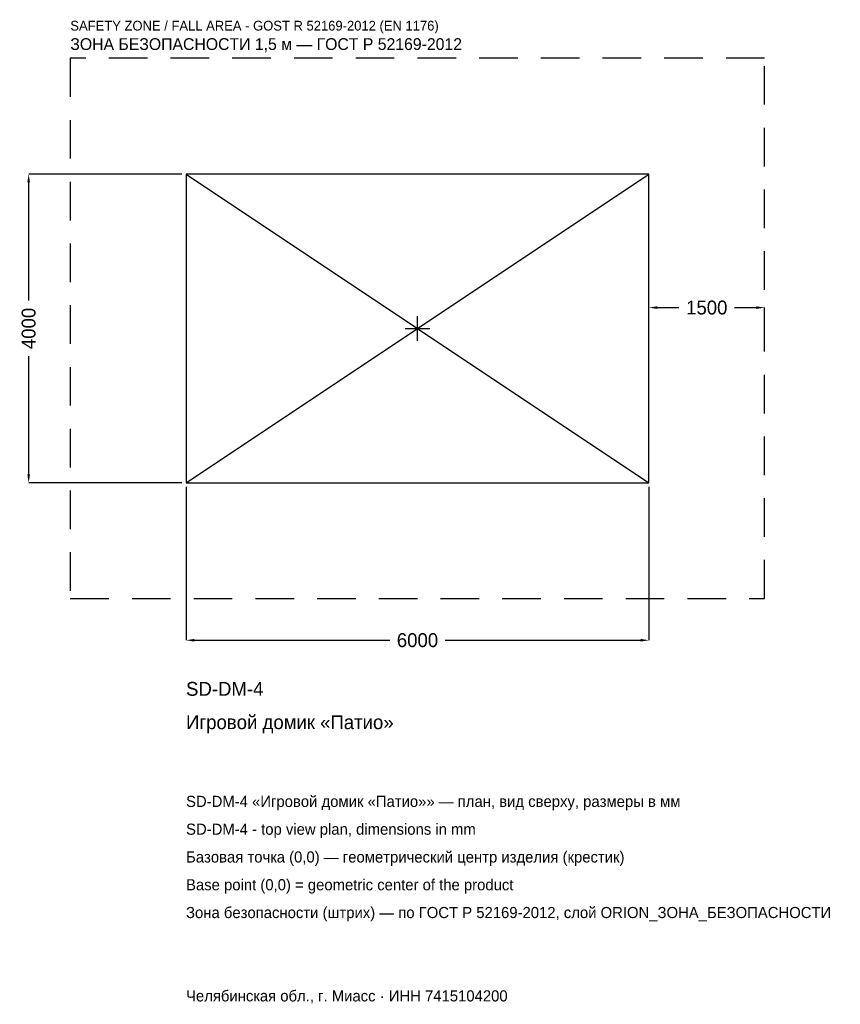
# Model space of a CAD drawing. Header units: metres. Extents: x -5157 to 5481, y -8757 to 4001.
import ezdxf

# ---------------------------------------------------------------- set-up
doc = ezdxf.new("R2010")
doc.units = ezdxf.units.M
doc.linetypes.add('DASHED', pattern=[800, 500, -300])
for name, color, linetype in [('ORION_ДАННЫЕ', 3, 'Continuous'), ('ORION_ЗОНА_БЕЗОПАСНОСТИ', 1, 'Continuous'), ('ORION_КОНТУР', 7, 'Continuous'), ('ORION_РАЗМЕРЫ', 8, 'Continuous')]:
    doc.layers.add(name, color=color, linetype=linetype)
doc.dimstyles.new('ORION', dxfattribs={"dimtxt": 180, "dimasz": 108, "dimexe": 1.25, "dimexo": 54, "dimtad": 1, "dimdec": 0, "dimcen": 2.5, "dimazin": 3, "dimtfac": 1, "dimtmove": 0, "dimatfit": 3, "dimarcsym": 0})

# ---------------------------------------------------------------- blocks, each defined once
blk = doc.blocks.new('_CLOSEDFILLED')
at = {"color": 0, "linetype": 'BYBLOCK'}
blk.add_solid([(-1, 0.16), (0, 0), (-1, -0.16)], dxfattribs=at)
blk = doc.blocks.new('*D1')
for p, q in [((-3000, -2054), (-3000, -4040)), ((3000, -2054), (3000, -4040)), ((-2892, -4040), (-360, -4040)), ((360, -4040), (2892, -4040))]:
    blk.add_line(p, q)
at = {"layer": 'Defpoints'}
for p in [(-3000, -2000), (3000, -2000), (-3000, -4040)]:
    blk.add_point(p, dxfattribs=at)
at = {"layer": 'ORION_РАЗМЕРЫ', "xscale": 108, "yscale": 108, "rotation": 180}
blk.add_blockref('_CLOSEDFILLED', (-3000, -4040), dxfattribs=at)
at = {"layer": 'ORION_РАЗМЕРЫ', "xscale": 108, "yscale": 108}
blk.add_blockref('_CLOSEDFILLED', (3000, -4040), dxfattribs=at)
at = {"layer": 'ORION_РАЗМЕРЫ', "insert": (0, -4040), "char_height": 180, "attachment_point": 5}
blk.add_mtext('6000', dxfattribs=at)
blk = doc.blocks.new('*D2')
for p, q in [((-3054, 2000), (-5040, 2000)), ((-5040, 360), (-5040, 1892)), ((-5040, -1892), (-5040, -360)), ((-3054, -2000), (-5040, -2000))]:
    blk.add_line(p, q)
at = {"layer": 'Defpoints'}
for p in [(-3000, 2000), (-5040, -2000), (-3000, -2000)]:
    blk.add_point(p, dxfattribs=at)
at = {"layer": 'ORION_РАЗМЕРЫ', "xscale": 108, "yscale": 108}
for p, rotation in [((-5040, 2000), 90), ((-5040, -2000), 270)]:
    blk.add_blockref('_CLOSEDFILLED', p, dxfattribs=dict(at, rotation=rotation))
at = {"layer": 'ORION_РАЗМЕРЫ', "insert": (-5040, 0), "char_height": 180, "attachment_point": 5, "rotation": 90}
blk.add_mtext('4000', dxfattribs=at)
blk = doc.blocks.new('*D3')
for p, q in [((3000, 54), (3000, 270)), ((3108, 270), (3390, 270)), ((4110, 270), (4392, 270)), ((4500, 54), (4500, 270))]:
    blk.add_line(p, q)
at = {"layer": 'Defpoints'}
for p in [(3000, 270), (3000, 0), (4500, 0)]:
    blk.add_point(p, dxfattribs=at)
at = {"layer": 'ORION_РАЗМЕРЫ', "xscale": 108, "yscale": 108, "rotation": 180}
blk.add_blockref('_CLOSEDFILLED', (3000, 270), dxfattribs=at)
at = {"layer": 'ORION_РАЗМЕРЫ', "xscale": 108, "yscale": 108}
blk.add_blockref('_CLOSEDFILLED', (4500, 270), dxfattribs=at)
at = {"layer": 'ORION_РАЗМЕРЫ', "insert": (3750, 270), "char_height": 180, "attachment_point": 5}
blk.add_mtext('1500', dxfattribs=at)
blk = doc.blocks.new('ОРИОН SD-DM-4 Игровой домик Патио')
at = {"layer": 'ORION_ЗОНА_БЕЗОПАСНОСТИ', "linetype": 'DASHED'}
blk.add_lwpolyline([(-4500, -3500), (4500, -3500), (4500, 3500), (-4500, 3500)], close=True, dxfattribs=at)
at = {"layer": 'ORION_КОНТУР'}
for p, q in [((-3000, -2000), (3000, 2000)), ((-3000, 2000), (3000, -2000))]:
    blk.add_line(p, q, dxfattribs=at)
blk.add_lwpolyline([(-3000, -2000), (3000, -2000), (3000, 2000), (-3000, 2000)], close=True, dxfattribs=at)
at = {"layer": 'ORION_РАЗМЕРЫ'}
for p, q in [((0, -160), (0, 160)), ((-160, 0), (160, 0))]:
    blk.add_line(p, q, dxfattribs=at)
at = {"layer": 'ORION_ДАННЫЕ'}
for tag, p in [('АРТИКУЛ', (-3000, -4760)), ('НАИМЕНОВАНИЕ', (-3000, -5192))]:
    blk.add_attdef(tag, p, '', height=180, dxfattribs=at)
at = {"layer": 'ORION_ДАННЫЕ', "flags": 1}
for tag, p in [('ПРОИЗВОДИТЕЛЬ', (-3000, -5624)), ('ТЕЛЕФОН', (-3000, -6056)), ('САЙТ', (-3000, -6920)), ('АДРЕС', (-3000, -7352)), ('РЕКВИЗИТЫ', (-3000, -7784)), ('ГАБАРИТЫ', (-3000, -8216)), ('ЗОНА_БЕЗОПАСНОСТИ', (-3000, -8648))]:
    blk.add_attdef(tag, p, '', height=180, dxfattribs=at)
at = {"layer": 'ORION_ЗОНА_БЕЗОПАСНОСТИ', "color": 1}
for s, height, p in [('SAFETY ZONE / FALL AREA - GOST R 52169-2012 (EN 1176)', 126, (-4500, 3860)), ('ЗОНА БЕЗОПАСНОСТИ 1,5 м — ГОСТ Р 52169-2012', 153, (-4500, 3608))]:
    blk.add_text(s, height=height, dxfattribs=at).set_placement(p)
at = {"layer": 'ORION_РАЗМЕРЫ'}
dim = blk.add_linear_dim(base=(-5040, -2000), p1=(-3000, -2000), p2=(-3000, 2000), angle=90, dimstyle='ORION', dxfattribs=at)
dim.commit()
dim.dimension.update_dxf_attribs({"geometry": '*D2', "text_midpoint": (-5040, 0)})
for base, p1, p2, picture, middle in [((3000, 270), (3000, 0), (4500, 0), '*D3', (3750, 270)), ((-3000, -4040), (-3000, -2000), (3000, -2000), '*D1', (0, -4040))]:
    dim = blk.add_linear_dim(base=base, p1=p1, p2=p2, dimstyle='ORION', dxfattribs=at)
    dim.commit()
    dim.dimension.update_dxf_attribs({"geometry": picture, "text_midpoint": middle})

msp = doc.modelspace()

# ---------------------------------------------------------------- block references
msp.add_blockref('ОРИОН SD-DM-4 Игровой домик Патио', (0, 0)).add_auto_attribs({'АРТИКУЛ': 'SD-DM-4', 'НАИМЕНОВАНИЕ': 'Игровой домик «Патио»'})

# ---------------------------------------------------------------- texts
at = {"layer": 'ORION_ДАННЫЕ', "color": 3}
for s, p in [('SD-DM-4 «Игровой домик «Патио»» — план, вид сверху, размеры в мм', (-3000, -6200)), ('SD-DM-4 - top view plan, dimensions in mm', (-3000, -6560)), ('Челябинская обл., г. Миасс · ИНН 7415104200', (-3000, -8720))]:
    msp.add_text(s, height=144, dxfattribs=at).set_placement(p)
at = {"layer": 'ORION_ДАННЫЕ', "color": 7}
for s, p in [('Базовая точка (0,0) — геометрический центр изделия (крестик)', (-3000, -6920)), ('Base point (0,0) = geometric center of the product', (-3000, -7280))]:
    msp.add_text(s, height=144, dxfattribs=at).set_placement(p)
at = {"layer": 'ORION_ДАННЫЕ', "color": 1}
msp.add_text('Зона безопасности (штрих) — по ГОСТ Р 52169-2012, слой ORION_ЗОНА_БЕЗОПАСНОСТИ', height=144, dxfattribs=at).set_placement((-3000, -7640))

doc.saveas('drawing.dxf')
